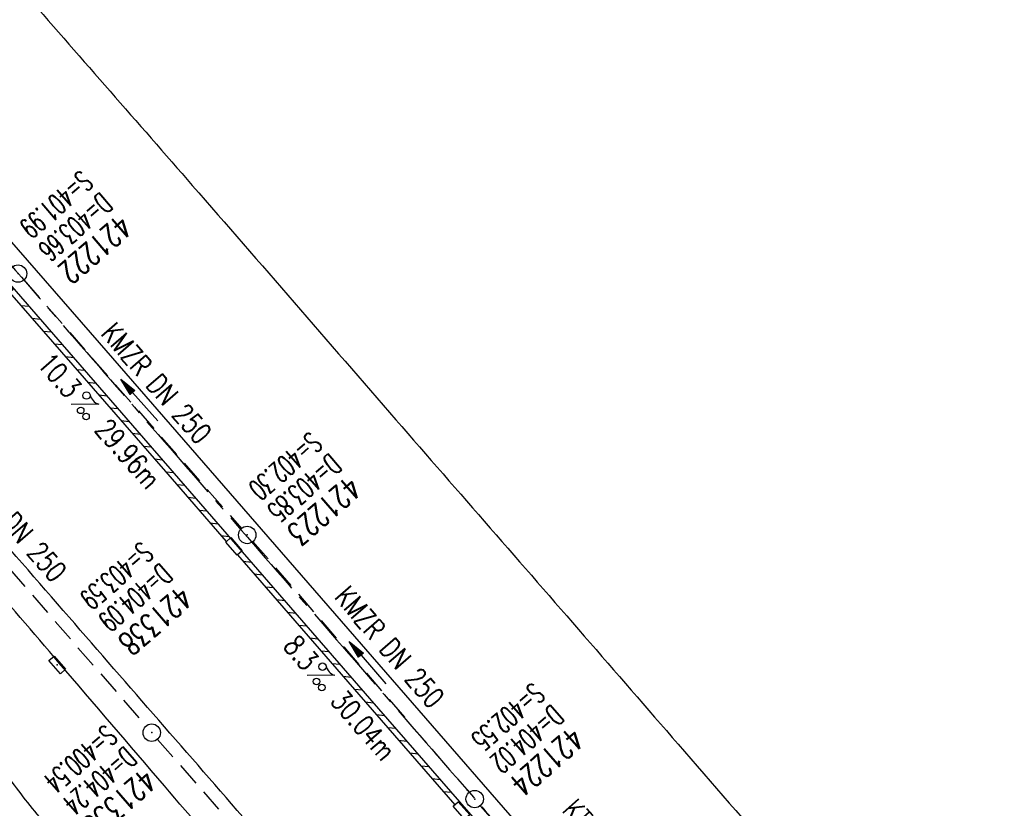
# Model space of a CAD drawing. Extents: x 450316 to 454644, y 428795 to 436505.
# Tile 167 of 256: x 451470 to 451555, y 434745 to 434813. Entities that reach past the tile are written whole.
import ezdxf
from ezdxf.enums import TextEntityAlignment as Align

# ---------------------------------------------------------------- set-up
doc = ezdxf.new("R2010")
doc.units = 0
doc.header["$LTSCALE"] = 2
doc.header["$MEASUREMENT"] = 0
doc.linetypes.add('ACHSE', pattern=[5.5, 4, -0.5, 0.5, -0.5])
doc.linetypes.add('GESTRICH-X2', pattern=[1.5, 1, -0.5])
doc.layers.get('0').update_dxf_attribs({"linetype": 'CONTINUOUS'})
for name, color, linetype in [('ACHSETOP', 1, 'ACHSE'), ('FBR', 8, 'CONTINUOUS'), ('KANAL', 7, 'GESTRICH-X2'), ('PFEIL', 7, 'CONTINUOUS'), ('RINNE', 8, 'CONTINUOUS'), ('SCHACHTNR', 6, 'CONTINUOUS'), ('SCHSYMBOL', 7, 'CONTINUOUS'), ('TEXTO', 4, 'CONTINUOUS'), ('TEXTU', 4, 'CONTINUOUS')]:
    doc.layers.add(name, color=color, linetype=linetype)
doc.styles.add('ROMANS', font='romans.shx', dxfattribs={"width": 0.8})

# ---------------------------------------------------------------- blocks, each defined once
blk = doc.blocks.new('GST')
at = {"color": 0}
blk.add_circle((0, 0), 0.75, dxfattribs=at)
blk.add_point((0, 0), dxfattribs=at)
blk = doc.blocks.new('17')
blk.add_lwpolyline([(-0.755, -1.218), (0.748, -1.218), (0.748, -1.801), (-0.755, -1.801)], close=True)
blk.add_blockref('GST', (0, 0))
blk = doc.blocks.new('PROM')
blk.add_line((1.566, 1.817), (0.019, 0.015))
for centre, radius in [((0.317, 1.51), 0.317), ((0.943, 0.291), 0.283), ((1.645, 0.287), 0.283)]:
    blk.add_circle(centre, radius)
blk.add_arc((0.992, 2.682), 1.033, 239.14139, 303.35492)
blk = doc.blocks.new('PFEIL2')
at = {"color": 0}
for p, q in [((0.88, 0.002), (-2.401, -0.012)), ((0.881, -0.271), (0.879, 0.276)), ((0.879, 0.276), (2.429, 0.009)), ((0.911, 0.27), (0.879, 0.265)), ((0.965, 0.261), (0.879, 0.246)), ((1.019, 0.252), (0.879, 0.228)), ((1.073, 0.242), (0.879, 0.209)), ((1.127, 0.233), (0.879, 0.191)), ((1.181, 0.224), (0.879, 0.172)), ((1.235, 0.214), (0.879, 0.154)), ((1.289, 0.205), (0.879, 0.135)), ((1.343, 0.196), (0.879, 0.117)), ((1.397, 0.187), (0.879, 0.098)), ((1.451, 0.177), (0.879, 0.08)), ((1.505, 0.168), (0.879, 0.061)), ((1.559, 0.159), (0.88, 0.043)), ((1.613, 0.149), (0.88, 0.024)), ((1.668, 0.14), (0.88, 0.006)), ((1.722, 0.131), (0.88, -0.013)), ((1.776, 0.121), (0.88, -0.031)), ((1.83, 0.112), (0.88, -0.05)), ((1.884, 0.103), (0.88, -0.068)), ((1.938, 0.094), (0.88, -0.087)), ((1.992, 0.084), (0.88, -0.105)), ((2.046, 0.075), (0.88, -0.124)), ((2.1, 0.066), (0.88, -0.142)), ((2.154, 0.056), (0.88, -0.161)), ((2.208, 0.047), (0.88, -0.179)), ((2.262, 0.038), (0.881, -0.198)), ((2.316, 0.029), (0.881, -0.216)), ((2.37, 0.019), (0.881, -0.235)), ((2.424, 0.01), (0.881, -0.253)), ((2.429, 0.009), (0.881, -0.271))]:
    blk.add_line(p, q, dxfattribs=at)
blk = doc.blocks.new('30')
at = {"color": 0}
for p, q in [((-0.75, -0.29), (-0.75, 0.293)), ((-0.75, 0.293), (0.753, 0.293)), ((0.753, 0.293), (0.753, -0.29)), ((0.753, -0.29), (-0.75, -0.29))]:
    blk.add_line(p, q, dxfattribs=at)
blk.add_point((0, 0), dxfattribs=at)
blk = doc.blocks.new('10')
blk.add_blockref('GST', (0, 0))

msp = doc.modelspace()

# ---------------------------------------------------------------- linework, layer by layer
at = {"layer": 'ACHSETOP', "flags": 128}
msp.add_lwpolyline([(451271.766, 435019.042, -0.000001), (451272.365, 435018.353, -0.000032), (451272.387, 435018.328), (451288.791, 434999.463, -0.000002), (451296.993, 434990.03, 0.000007), (451305.195, 434980.597, 0.000007), (451313.397, 434971.165, -0.000007), (451321.599, 434961.732, -0.000007), (451329.801, 434952.299, 0.000007), (451338.003, 434942.866, 0.000007), (451346.205, 434933.433, -0.000007), (451354.407, 434924.001, -0.000007), (451362.609, 434914.568, 0.000011), (451370.811, 434905.135, 0.000001), (451379.013, 434895.702, 0.000001), (451387.215, 434886.27), (451403.62, 434867.404), (451420.024, 434848.539), (451436.428, 434829.674, -0.000013), (451444.63, 434820.241, 0.000007), (451452.832, 434810.808, 0.000007), (451461.034, 434801.376, -0.000007), (451469.236, 434791.943, -0.000007), (451477.438, 434782.51, 0.000007), (451485.64, 434773.077, 0.000007), (451493.842, 434763.645, -0.000007), (451502.044, 434754.212, -0.000007), (451510.246, 434744.779, 0.000007), (451518.448, 434735.346, 0.000007), (451526.65, 434725.914, -0.000007), (451534.852, 434716.481, -0.000007), (451543.054, 434707.048, 0.000011), (451551.256, 434697.615, 0.000001), (451559.458, 434688.182, 0.000001), (451567.66, 434678.75), (451584.065, 434659.884, -0.000001), (451592.267, 434650.452, -0.000001), (451600.469, 434641.019, -0.000011), (451608.671, 434631.586, 0.000013), (451616.873, 434622.153), (451633.277, 434603.288), (451649.681, 434584.423, -0.000013), (451657.883, 434574.99, 0.000007), (451666.085, 434565.557, 0.000007), (451674.287, 434556.124, -0.000007), (451682.489, 434546.692, -0.000007), (451690.691, 434537.259, 0.000006), (451698.893, 434527.826), (451715.297, 434508.961, -0.000015), (451721.01, 434502.39, 0.000008), (451726.723, 434495.82, 0.000958), (451727.518, 434494.909, 0.000181), (451731.723, 434490.114, 0.003894), (451738.179, 434482.871, 0.00247), (451748.503, 434471.583, 0.003793), (451756.233, 434463.34, 0.003129), (451765.742, 434453.478, 0.00313), (451774.532, 434444.586, 0.003132), (451783.429, 434435.81, 0.003134), (451792.435, 434427.146, 0.003132), (451801.553, 434418.591, 0.003131), (451810.774, 434410.155, 0.00313), (451820.102, 434401.832, 0.003133), (451829.541, 434393.621, 0.003138), (451839.066, 434385.542, 0.003131), (451848.69, 434377.585, 0.003125), (451858.432, 434369.733, 0.003124), (451868.271, 434362.004, 0.00313), (451878.187, 434354.413, 0.003138), (451888.199, 434346.945, 0.003133), (451898.32, 434339.593, 0.003131), (451908.525, 434332.373, 0.003131), (451918.818, 434325.282, 0.003132), (451929.206, 434318.316, 0.003136), (451939.668, 434311.489, 0.00313), (451950.209, 434304.797, 0.003123), (451960.857, 434298.223, 0.003128), (451971.589, 434291.781, 0.003137), (451982.371, 434285.491, 0.003139), (451993.235, 434279.335, 0.003133), (452004.198, 434273.303, 0.003123), (452015.227, 434267.413, 0.003125), (452026.323, 434261.665, 0.003132), (452037.503, 434256.05, 0.003138), (452048.733, 434250.584, 0.003134), (452060.02, 434245.265, 0.003122), (452071.413, 434240.069, 0.003127), (452083.62, 434234.685, 0.003578), (452094.349, 434230.124, 0.002702), (452108.409, 434224.354, 0.004189), (452117.528, 434220.758, 0.00053), (452126.341, 434217.378, 0.001569), (452129.323, 434216.249, 0.000008), (452135.115, 434214.077, -0.000025), (452140.907, 434211.904), (452164.314, 434203.123, 0.000006), (452176.018, 434198.733, -0.000007), (452187.722, 434194.343), (452211.129, 434185.563), (452234.536, 434176.783, -0.000012), (452246.24, 434172.393, 0.000007), (452257.944, 434168.002, 0.000002), (452265.746, 434165.075, 0.000001), (452281.351, 434159.222, 0.000005), (452293.055, 434154.832, -0.000007), (452304.759, 434150.442, -0.000019), (452316.463, 434146.052, 0.000015), (452328.166, 434141.661, 0.000002), (452338.097, 434137.936, 0.000001), (452351.573, 434132.881, 0.000004), (452363.277, 434128.491, -0.000006), (452374.981, 434124.101, -0.00002), (452386.684, 434119.71, 0.00002), (452398.388, 434115.32, 0.000006), (452410.092, 434110.93, -0.000004), (452421.796, 434106.54, -0.000001), (452435.272, 434101.485, -0.000002), (452445.203, 434097.76, -0.000015), (452456.906, 434093.369, 0.000019), (452468.61, 434088.979, 0.000007), (452480.314, 434084.589, -0.000006), (452492.018, 434080.199, -0.000002), (452503.721, 434075.809, 0.000002), (452515.425, 434071.419, 0.000006), (452527.129, 434067.029, -0.000007), (452538.833, 434062.639, -0.000019), (452550.536, 434058.248, 0.000015), (452562.24, 434053.858, 0.000002), (452572.171, 434050.133, 0.000001), (452585.647, 434045.078, 0.000004), (452597.351, 434040.688, -0.000006), (452609.055, 434036.298, -0.00002), (452620.758, 434031.907, 0.00002), (452632.462, 434027.517, 0.000006), (452644.166, 434023.127, -0.000004), (452655.87, 434018.737, -0.000001), (452669.346, 434013.682, -0.000002), (452679.277, 434009.957, -0.000015), (452690.981, 434005.567, 0.000014), (452702.684, 434001.176, 0.000011), (452714.388, 433996.786, -0.000001), (452726.092, 433992.396, -0.000007), (452735.031, 433989.043, -0.000005), (452748.181, 433984.11, -0.000156), (452748.221, 433984.095, -0.000005), (452749.498, 433983.615, -0.004183), (452758.692, 433980.071, -0.002721), (452772.748, 433974.429, -0.005081), (452782.771, 433970.223, -0.003908), (452795.7, 433964.522, -0.003912), (452807.05, 433959.304, -0.003907), (452818.331, 433953.902, -0.003903), (452829.522, 433948.327, -0.003904), (452840.62, 433942.58, -0.003907), (452851.631, 433936.658, -0.003909), (452862.543, 433930.568, -0.003906), (452873.352, 433924.312, -0.003899), (452884.081, 433917.876, -0.003907), (452894.713, 433911.271, -0.003917), (452905.212, 433904.518, -0.003914), (452915.606, 433897.601, -0.003904), (452925.914, 433890.505, -0.003895), (452936.108, 433883.251, -0.003902), (452946.169, 433875.853, -0.003909), (452956.117, 433868.296, -0.003904), (452965.957, 433860.575, -0.003908), (452975.671, 433852.704, -0.00391), (452985.257, 433844.687, -0.003909), (452994.717, 433836.52, -0.003908), (453004.051, 433828.203, -0.003902), (453013.251, 433819.744, -0.003901), (453022.321, 433811.14, -0.003907), (453031.261, 433802.39, -0.003913), (453040.05, 433793.514, -0.003909), (453048.995, 433784.194, -0.00418), (453057.218, 433775.343, -0.003621), (453064.799, 433766.924, -0.003001), (453073.811, 433756.645, -0.003775), (453082.931, 433745.954, -0.004894), (453089.822, 433737.587, -0.004962), (453096.584, 433729.038, -0.003805), (453105.204, 433717.738, -0.003005), (453113.364, 433706.734, -0.003643), (453119.973, 433697.569, -0.004174), (453127.227, 433687.17, -0.004295), (453134.105, 433676.947, -0.003507), (453140.018, 433667.855, -0.002688), (453147.586, 433655.895, -0.003695), (453155.363, 433643.251, -0.00538), (453160.547, 433634.47, -0.005332), (453165.53, 433625.601, -0.003667), (453172.541, 433612.577, -0.002679), (453179.095, 433600.023, -0.003501), (453183.992, 433590.355, -0.004313), (453189.196, 433579.668, -0.003909), (453194.743, 433567.786, -0.003909), (453199.853, 433556.378, -0.003909), (453204.783, 433544.892, -0.003903), (453209.809, 433532.66, -0.004384), (453214.103, 433521.695, -0.003423), (453219.661, 433506.825, -0.005955), (453222.694, 433498.219, -0.000145), (453225.568, 433489.736, -0.000252), (453227.219, 433484.852, -0.000085), (453230.064, 433476.416, -0.000405), (453230.656, 433474.653, -0.003646), (453233.571, 433465.744, 0.00217), (453238.424, 433450.758, 0.000006), (453242.327, 433438.883, -0.000007), (453246.23, 433427.008, -0.000012), (453250.132, 433415.133, 0.000009), (453254.035, 433403.258, 0.003001), (453258.01, 433391.404, -0.003002), (453261.985, 433379.55, -0.003008), (453265.815, 433367.653, 0.003009), (453269.646, 433355.757, 0.00001), (453273.549, 433343.882, -0.000019), (453277.452, 433332.007), (453285.257, 433308.257, 0.000005), (453289.16, 433296.382, -0.000004), (453293.063, 433284.507, -0.000001), (453297.412, 433271.275, -0.000001), (453300.869, 433260.756, -0.00001), (453304.771, 433248.881, 0.000008), (453308.674, 433237.006, 0.000011), (453312.577, 433225.131, -0.000004), (453316.48, 433213.256, -0.000007), (453317.957, 433208.761, -0.000002), (453324.285, 433189.506, -0.00006), (453324.748, 433188.095, 0.000004), (453325.212, 433186.684, 0.001409), (453327.806, 433178.862, 0.000842), (453332.205, 433165.794, 0.002106), (453335.59, 433155.932, 0.001506), (453340.42, 433142.182, 0.001603), (453344.587, 433130.552, 0.001566), (453348.928, 433118.674, 0.00157), (453353.282, 433106.987, 0.001563), (453357.73, 433095.275, 0.001555), (453362.245, 433083.606, 0.001558), (453366.823, 433071.988, 0.001562), (453371.477, 433060.391, 0.001561), (453376.206, 433048.816, 0.001565), (453381.007, 433037.273, 0.001565), (453385.878, 433025.763, 0.001563), (453390.82, 433014.287, 0.001561), (453395.838, 433002.832, 0.001559), (453400.927, 432991.41, 0.00156), (453406.083, 432980.028, 0.001563), (453411.315, 432968.669, 0.001565), (453416.612, 432957.354, 0.001562), (453421.976, 432946.082, 0.001558), (453427.424, 432934.813, 0.001559), (453432.943, 432923.577, 0.001564), (453438.516, 432912.409, 0.001566), (453444.163, 432901.268, 0.001564), (453449.888, 432890.145, 0.001558), (453455.356, 432879.682, 0.001394), (453461.537, 432868.025, 0.001724), (453468.567, 432854.963, 0.002516), (453473.461, 432846.052, 0.001346), (453478.156, 432837.657, 0.000835), (453485.787, 432824.152, 0.000825), (453493.393, 432810.794, 0.001335), (453498.128, 432802.562, 0.002522), (453503.255, 432793.804, 0.001723), (453510.868, 432781.051, 0.001395), (453517.698, 432769.769, 0.001557), (453523.875, 432759.701, 0.001564), (453531.451, 432747.524, 0.002105), (453537.147, 432738.516, 0.001027), (453545.205, 432725.948, 0.001523), (453550.684, 432717.498, 0.000001), (453550.839, 432717.261, 0.000124), (453550.84, 432717.259, 0.000024), (453557.597, 432706.912, -0.000007), (453564.355, 432696.566, -0.000001), (453571.19, 432686.101, 0.000005), (453578.025, 432675.635, 0.000012), (453584.861, 432665.17, -0.000012), (453591.696, 432654.704, -0.000004), (453598.531, 432644.238, 0.000004), (453605.366, 432633.773, 0.000001), (453612.202, 432623.307, -0.000001), (453619.037, 432612.841, -0.000004), (453625.872, 432602.376, 0.000003), (453632.707, 432591.91), (453646.378, 432570.979, -0.000014), (453650.935, 432564.001, -0.000007), (453660.048, 432550.047, -0.002465), (453666.815, 432539.572, 0.002471), (453673.568, 432529.119, 0.002497), (453680.467, 432518.67, -0.002488), (453687.389, 432508.185, -0.000003), (453694.224, 432497.72, 0.000006), (453701.059, 432487.254), (453714.73, 432466.322, -0.000006), (453721.565, 432455.856, 0.000006), (453728.4, 432445.391, 0.000183), (453728.474, 432445.277, -0.000027), (453728.969, 432444.521, -0.003905), (453733.992, 432436.709, -0.002472), (453741.768, 432424.267, -0.005163), (453747.303, 432415.103, -0.003867), (453754.471, 432402.736, -0.003958), (453760.534, 432391.888, -0.003913), (453766.494, 432380.818, -0.003903), (453772.248, 432369.72, -0.003904), (453777.826, 432358.535, -0.003901), (453783.485, 432346.731, -0.004288), (453788.457, 432335.909, -0.003523), (453794.251, 432322.76, -0.004762), (453798.376, 432312.962, -0.001651), (453802.105, 432303.777, -0.002689), (453804.345, 432298.119, -0.001542), (453805.535, 432295.038, -0.000893), (453807.562, 432289.711, -0.005639), (453811.068, 432280.125, -0.003891), (453815.882, 432266.138, -0.00573), (453819.492, 432254.955, -0.005082), (453823.289, 432242.262, -0.004537), (453827.3, 432227.849, -0.006762), (453829.772, 432218.119, -0.001828), (453832.339, 432207.234, -0.002855), (453833.917, 432200.252, -0.000688), (453834.588, 432197.184, -0.000614), (453835.33, 432193.746, -0.005087), (453837.353, 432183.825, -0.003463), (453840.076, 432169.201, -0.004355), (453841.882, 432158.581, -0.003298), (453844.052, 432144.521, -0.003873), (453845.959, 432130.87, -0.004703), (453847.336, 432119.601, -0.004431), (453848.679, 432106.664, -0.004859), (453849.683, 432094.847, -0.001971), (453850.759, 432079.747, -0.003754), (453851.233, 432071.814, -0.000235), (453851.272, 432071.058, -0.000154), (453851.331, 432069.903, -0.005004), (453851.76, 432059.357, -0.003657), (453852.096, 432044.916, -0.006284), (453852.131, 432034.652, -0.00442), (453851.869, 432020.065, -0.004496), (453851.355, 432005.74, -0.005961), (453850.742, 431994.946, -0.004032), (453849.635, 431980.541, -0.005521), (453848.625, 431970.038, -0.000545), (453848.175, 431965.885, -0.00099), (453847.92, 431963.599, -0.002817), (453847.082, 431956.57, -0.001743), (453845.624, 431945.22, -0.004295), (453844.128, 431934.589, -0.003233), (453841.927, 431920.496, -0.003719), (453839.898, 431908.592, -0.003474), (453837.544, 431895.884, -0.003471), (453834.928, 431882.783, -0.003984), (453832.479, 431871.403, -0.002961), (453829.251, 431857.357, -0.00403), (453826.736, 431847.072, -0.001132), (453824.957, 431840.111, -0.001603), (453823.675, 431835.205, -0.002375), (453822.368, 431830.363, -0.001541), (453820.296, 431822.917, -0.005811), (453817.744, 431814.242, -0.003321), (453813.002, 431799.15, -0.004369), (453808.955, 431786.926, -0.004589), (453804.893, 431775.36, -0.004977), (453800.134, 431762.595, -0.00596), (453795.928, 431752.024, -0.002426), (453790.614, 431739.296, -0.004094), (453787.367, 431731.794, -0.000338), (453786.71, 431730.312, -0.000388), (453786.136, 431729.023, -0.004625), (453782.634, 431721.365, -0.002368), (453775.588, 431706.507, -0.004069), (453770.201, 431695.516, -0.003863), (453764.344, 431684.031, -0.004659), (453758.242, 431672.552, -0.005048), (453752.404, 431662.068, -0.002758), (453744.856, 431648.996, -0.004203), (453739.784, 431640.488, -0.000453), (453738.552, 431638.464, -0.00049), (453737.409, 431636.595, -0.004121), (453733.364, 431630.114, -0.00246), (453726.445, 431619.347, -0.006277), (453720.589, 431610.574, -0.004581), (453712.305, 431598.731, -0.005038), (453704.604, 431588.16, -0.005528), (453697.383, 431578.675, -0.004083), (453688.218, 431567.105, -0.005886), (453681.701, 431559.207, -0.001219), (453676.737, 431553.362, -0.002238), (453674.011, 431550.197, -0.001962), (453670.562, 431546.26, -0.001297), (453665.305, 431540.337, -0.004313), (453658.171, 431532.478, -0.003182), (453648.342, 431521.973, -0.004167), (453639.222, 431512.508, -0.00462), (453630.847, 431504.116, -0.002727), (453619.912, 431493.477, -0.004271), (453612.835, 431486.781, -0.000068), (453609.879, 431484.033, -0.000648), (453609.571, 431483.747, -0.000003), (453600.643, 431475.492, -0.000005), (453594.487, 431469.799), (453576.132, 431452.827), (453557.776, 431435.854), (453539.42, 431418.881), (453521.065, 431401.909, 0.000001), (453511.887, 431393.422, 0.000001), (453502.709, 431384.936, 0.000013), (453493.531, 431376.449, -0.000013), (453484.354, 431367.963, 0), (453475.176, 431359.477, 0), (453465.998, 431350.99), (453447.643, 431334.018, 0.000001), (453438.465, 431325.531, 0.000001), (453429.287, 431317.045, 0.000013), (453420.11, 431308.558, -0.000007), (453410.932, 431300.072, -0.000004), (453403.532, 431293.229, -0.000002), (453392.576, 431283.099, -0.00001), (453383.398, 431274.613, 0.000015), (453374.22, 431266.127, 0.000014), (453365.042, 431257.64, -0.000013), (453355.865, 431249.154, 0), (453343.628, 431237.839, -0.000001), (453337.509, 431232.181), (453319.154, 431215.209, 0.000001), (453309.976, 431206.722, 0.000001), (453300.798, 431198.236, 0.000013), (453291.621, 431189.749, -0.000013), (453282.443, 431181.263, -0.000001), (453273.265, 431172.777, -0.000001), (453264.087, 431164.29), (453245.732, 431147.318), (453227.376, 431130.345), (453209.02, 431113.372, 0.000014), (453199.843, 431104.885, -0.000009), (453190.665, 431096.399, -0.000019), (453181.487, 431087.913, 0.000019), (453172.309, 431079.427, 0.000009), (453163.132, 431070.941, -0.000008), (453153.954, 431062.454), (453135.598, 431045.481, 0.000009), (453134.861, 431044.799, 0.000002), (453130.417, 431040.69, 0.002804), (453126.112, 431036.664, 0.001372), (453117.381, 431028.361, 0.005333), (453110.158, 431021.305, 0.003613), (453099.686, 431010.703, 0.004216), (453091.364, 431002.01, 0.003913), (453082.552, 430992.499, 0.00391), (453074.199, 430983.197, 0.003911), (453065.996, 430973.768, 0.003912), (453057.937, 430964.207, 0.003915), (453050.034, 430954.528, 0.00391), (453042.286, 430944.729, 0.003905), (453034.682, 430934.798, 0.003908), (453027.235, 430924.75, 0.003912), (453019.954, 430914.598, 0.003918), (453012.829, 430904.328, 0.003918), (453005.866, 430893.947, 0.003907), (452999.072, 430883.467, 0.0039), (452992.431, 430872.865, 0.003908), (452985.952, 430862.152, 0.00392), (452979.661, 430851.374, 0.00392), (452973.542, 430840.502, 0.003904), (452967.571, 430829.493, 0.003903), (452961.774, 430818.394, 0.003916), (452956.17, 430807.245, 0.00392), (452950.739, 430796.004, 0.00391), (452945.472, 430784.651, 0.003904), (452940.385, 430773.223, 0.00391), (452935.485, 430761.733, 0.003913), (452930.764, 430750.166, 0.003909), (452926.22, 430738.514, 0.003913), (452921.858, 430726.792, 0.003918), (452917.686, 430715.017, 0.003913), (452913.698, 430703.178, 0.003909), (452909.892, 430691.264, 0.003904), (452906.273, 430679.293, 0.003908), (452902.844, 430667.279, 0.003914), (452899.604, 430655.212, 0.003911), (452896.55, 430643.086, 0.003914), (452893.686, 430630.913, 0.003917), (452891.016, 430618.707, 0.003911), (452890.732, 430617.306, 0.000237), (452886.248, 430594.167, 0.007575), (452884.76, 430585.792, 0.003906), (452882.249, 430569.49)], format="xyb", dxfattribs=at)
at = {"layer": 'FBR', "flags": 128}
for points in [[(450931.016, 435664.254, 0), (450939.285, 435645.95, 0.000057)], [(451603.01, 434662.96, 0.000001), (451617.472, 434646.366, 0.000004), (451625.68, 434636.948, -0.000005), (451633.887, 434627.531, -0.001388)], [(451702.592, 434548.491, -0.000002), (451714.328, 434534.995, -0.000013)], [(451637.46, 434574.009, -0.000002), (451625.436, 434587.823, -0.000008)], [(451372.551, 434928.003, -0.000033), (451380.204, 434919.202, 0.000014), (451387.856, 434910.402, 0.000069), (451395.879, 434901.178, -0.000074), (451403.902, 434891.955, -0.000621), (451412.923, 434881.555, 0.000405), (451421.944, 434871.155, 0.000107), (451428.143, 434864.023, 0.000067), (451438.025, 434852.662, 0.000278), (451446.372, 434843.079, -0.000232), (451454.719, 434833.496, -0.00099), (451462.633, 434824.365, 0.000959), (451470.808, 434814.932, 0.000911), (451477.901, 434806.809, -0.000901), (451484.993, 434798.687, -0.000461), (451493.77, 434788.58, 0.000478), (451502.546, 434778.474, 0.000285), (451510.665, 434769.154, -0.000306), (451518.783, 434759.834, -0.000551), (451526.864, 434750.525, 0.000503), (451535.701, 434740.343, 0.000937), (451544.408, 434730.369, -0.001023), (451552.379, 434721.235, -0.00064), (451560.795, 434711.526, 0.000725)], [(451558.453, 434664.795, 0.000208), (451550.807, 434673.576, -0.00031), (451543.161, 434682.357, -0.00004), (451533.138, 434693.884, -0.000044), (451524.146, 434704.229, -0.000044), (451514.853, 434714.924, 0.000087), (451505.56, 434725.619, 0.000056), (451496.852, 434735.635, 0.00007), (451489.834, 434743.703, 0.000064), (451482.103, 434752.586, -0.000077), (451474.371, 434761.47, -0.000016), (451466.287, 434770.762, 0.000007), (451458.203, 434780.054), (451441.881, 434798.812, 0.000199), (451436.329, 434805.187, 0.0001), (451425.3, 434817.837), (451423.707, 434816.347)], [(451545.652, 434654.157, 0.000026), (451526.585, 434678.519, 0.001987), (451518.214, 434689.127, 0.001065), (451502.472, 434708.826, -0.000371), (451491.935, 434720.953, -0.000621), (451485.663, 434728.199, -0.000046), (451472.864, 434743.028, -0.000935), (451472.229, 434743.766, -0.022412), (451469.097, 434747.773, -0.009323), (451462.196, 434757.861, -0.024934), (451458.326, 434764.445, 0.03915), (451455.74, 434768.57, 0.015672), (451450.233, 434775.529, -0.009502), (451441.01, 434786.892, -0.000545), (451437.849, 434790.95, -0.000171), (451427.783, 434803.913, -0.00539), (451426.008, 434806.253, -0.001906), (451421.084, 434812.941), (451412.469, 434824.685), (451400.318, 434841.311), (451397.751, 434844.77)], [(451606.076, 434610.069, 0.000009), (451592.722, 434625.406, 0.000162)]]:
    msp.add_lwpolyline(points, format="xyb", dxfattribs=at)
at = {"layer": 'FBR'}
msp.add_lwpolyline([(451586.278, 434627.86, -0.000002), (451573.149, 434642.871, -0.000008), (451570.499, 434645.901, -0.000009), (451565.712, 434651.375, -0.000004), (451554.103, 434664.65, -0.000055), (451542.586, 434677.823, -0.000148), (451538.303, 434682.726, -0.000119), (451537.129, 434684.072, -0.00001), (451522.503, 434700.841, -0.000038), (451514.508, 434710.01, -0.000036), (451506.056, 434719.705, -0.000973), (451497.137, 434729.978, -0.001169), (451489.752, 434738.558, -0.000226), (451482.588, 434746.929, 0.000179), (451473.529, 434757.515, 0.000051), (451466.797, 434765.375, -0.000036), (451457.272, 434776.495, -0.000474), (451457.062, 434776.741, -0.000006), (451441.04, 434795.521, -0.00345), (451435.05, 434802.642, -0.001799), (451423.706, 434816.417)], format="xyb", dxfattribs=at)
msp.add_lwpolyline([(451648.765, 434583.85), (451633.413, 434601.518), (451570.201, 434674.133), (451553.04, 434693.884), (451536.124, 434713.291), (451518.718, 434733.317), (451500.299, 434754.463), (451468.896, 434790.619), (451414.41, 434853.205), (451391.076, 434880.043), (451339.647, 434939.24)], dxfattribs=at)
at = {"layer": 'FBR', "flags": 128}
msp.add_lwpolyline([(451361.006, 434918.413), (451376.122, 434900.988), (451410.667, 434861.352), (451427.287, 434842.159), (451444.406, 434822.516), (451459.884, 434804.704), (451476.966, 434785.103), (451541.058, 434711.382), (451576.401, 434670.801), (451591.181, 434653.793), (451605.802, 434637.023), (451623.56, 434616.591), (451640.093, 434597.508), (451657.072, 434577.992)], dxfattribs=at)
at = {"layer": 'KANAL'}
for p, q in [((451470.469, 434790.531), (451489.219, 434769.125)), ((451449.563, 434788.281), (451481, 434752.094)), ((451490.219, 434768), (451508.844, 434746.375)), ((451482, 434750.938), (451514.688, 434713.5)), ((451509.813, 434745.219), (451524.156, 434728.813))]:
    msp.add_line(p, q, dxfattribs=at)
at = {"layer": 'RINNE'}
for p, q in [((451470.216, 434788.339), (451470.942, 434788.265)), ((451471.174, 434787.236), (451471.901, 434787.163)), ((451472.132, 434786.134), (451472.859, 434786.06)), ((451473.091, 434785.032), (451473.817, 434784.958)), ((451474.049, 434783.93), (451474.775, 434783.856)), ((451475.007, 434782.827), (451475.734, 434782.754)), ((451475.965, 434781.725), (451476.692, 434781.652)), ((451476.923, 434780.623), (451477.65, 434780.549)), ((451477.882, 434779.521), (451478.608, 434779.447)), ((451478.84, 434778.418), (451479.566, 434778.345)), ((451479.798, 434777.316), (451480.525, 434777.243)), ((451480.756, 434776.214), (451481.483, 434776.14)), ((451481.714, 434775.112), (451482.441, 434775.038)), ((451482.673, 434774.01), (451483.399, 434773.936)), ((451483.629, 434772.907), (451484.355, 434772.834)), ((451484.586, 434771.805), (451485.312, 434771.732)), ((451485.542, 434770.703), (451486.268, 434770.63)), ((451486.499, 434769.601), (451487.225, 434769.528)), ((451487.455, 434768.499), (451488.181, 434768.426)), ((451489.368, 434766.295), (451490.094, 434766.222)), ((451490.325, 434765.193), (451491.05, 434765.12)), ((451491.281, 434764.091), (451492.007, 434764.017)), ((451492.237, 434762.989), (451492.963, 434762.915)), ((451493.194, 434761.887), (451493.92, 434761.813)), ((451494.15, 434760.785), (451494.876, 434760.711)), ((451495.107, 434759.683), (451495.833, 434759.609)), ((451496.063, 434758.581), (451496.789, 434758.507)), ((451497.02, 434757.479), (451497.746, 434757.405)), ((451497.976, 434756.377), (451498.702, 434756.303)), ((451498.933, 434755.275), (451499.658, 434755.201)), ((451499.889, 434754.173), (451500.616, 434754.099)), ((451500.849, 434753.07), (451501.576, 434752.996)), ((451501.809, 434751.968), (451502.537, 434751.894)), ((451502.77, 434750.865), (451503.497, 434750.792)), ((451503.73, 434749.763), (451504.457, 434749.689)), ((451504.69, 434748.66), (451505.418, 434748.587)), ((451505.651, 434747.558), (451506.378, 434747.484)), ((451506.611, 434746.455), (451507.338, 434746.382)), ((451507.571, 434745.353), (451507.666, 434745.343))]:
    msp.add_line(p, q, dxfattribs=at)
for points in [[(451469.244, 434789.457), (451482.87, 434773.783), (451487.909, 434767.977)], [(451488.894, 434766.842), (451499.922, 434754.135), (451507.617, 434745.301)]]:
    msp.add_lwpolyline(points, dxfattribs=at)

# ---------------------------------------------------------------- block references
at = {"layer": 'PFEIL'}
for p, rotation in [((451480.43, 434780.176), 131.2475), ((451500.11, 434757.534), 130.7455)]:
    msp.add_blockref('PFEIL2', p, dxfattribs=dict(at, rotation=rotation))
at = {"layer": 'SCHSYMBOL', "rotation": 311.008}
for name, p in [('17', (451469.971, 434791.08)), ('17', (451489.724, 434768.554)), ('30', (451473.347, 434757.353)), ('10', (451481.494, 434751.515)), ('17', (451509.333, 434745.793))]:
    msp.add_blockref(name, p, dxfattribs=at)
at = {"layer": 'TEXTU'}
for p, rotation in [((451474.532, 434779.811), 311.2475), ((451494.866, 434756.457), 310.7454999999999)]:
    msp.add_blockref('PROM', p, dxfattribs=dict(at, rotation=rotation))

# ---------------------------------------------------------------- texts
at = {"layer": 'SCHACHTNR', "style": 'ROMANS'}
for s, height, width, p in [('S=401.99', 1.8, 0.6, (451475.406, 434800.063)), ('D=403.66', 1.8, 0.6, (451477.063, 434798.156)), ('421222', 2, 0.7, (451478.688, 434796.281)), ('S=402.30', 1.8, 0.6, (451495.156, 434777.531)), ('D=403.85', 1.8, 0.6, (451496.813, 434775.656)), ('421223', 2, 0.7, (451498.438, 434773.75)), ('S=403.59', 1.8, 0.6, (451480.609, 434768.066)), ('D=404.09', 1.8, 0.6, (451482.234, 434766.191)), ('421338', 2, 0.7, (451483.89, 434764.285)), ('S=402.55', 1.8, 0.6, (451514.355, 434755.91)), ('D=404.02', 1.8, 0.6, (451515.98, 434754.004)), ('S=400.54', 1.8, 0.6, (451477.5, 434752.281)), ('421224', 2, 0.7, (451517.637, 434752.129)), ('D=404.24', 1.8, 0.6, (451479.156, 434750.406)), ('421335', 2, 0.7, (451480.781, 434748.531))]:
    msp.add_text(s, height=height, rotation=221.008, dxfattribs=dict(at, width=width)).set_placement(p)
at = {"layer": 'TEXTO', "style": 'ROMANS', "width": 0.75}
for s, rotation, p in [('KMZR DN 250', 311.2475, (451481.228, 434781.056)), ('KR DN 250', 310.9839, (451469.572, 434768.212)), ('KMZR DN 250', 310.7455, (451501.315, 434758.314)), ('KTSR DN 100', 311.1304, (451520.836, 434740.117))]:
    msp.add_text(s, height=1.8, rotation=rotation, dxfattribs=at).set_placement(p, align=Align.CENTER)
at = {"layer": 'TEXTU', "style": 'ROMANS', "width": 0.75}
for s, rotation, p in [('10.3', 311.2475, (451471.531, 434783.25)), ('29.96m', 311.2475, (451476.5, 434777.563)), ('8.3', 310.7455, (451492.75, 434758.906)), ('30.04m', 310.7455, (451496.813, 434754.188))]:
    msp.add_text(s, height=1.8, rotation=rotation, dxfattribs=at).set_placement(p)

doc.saveas('drawing.dxf')
